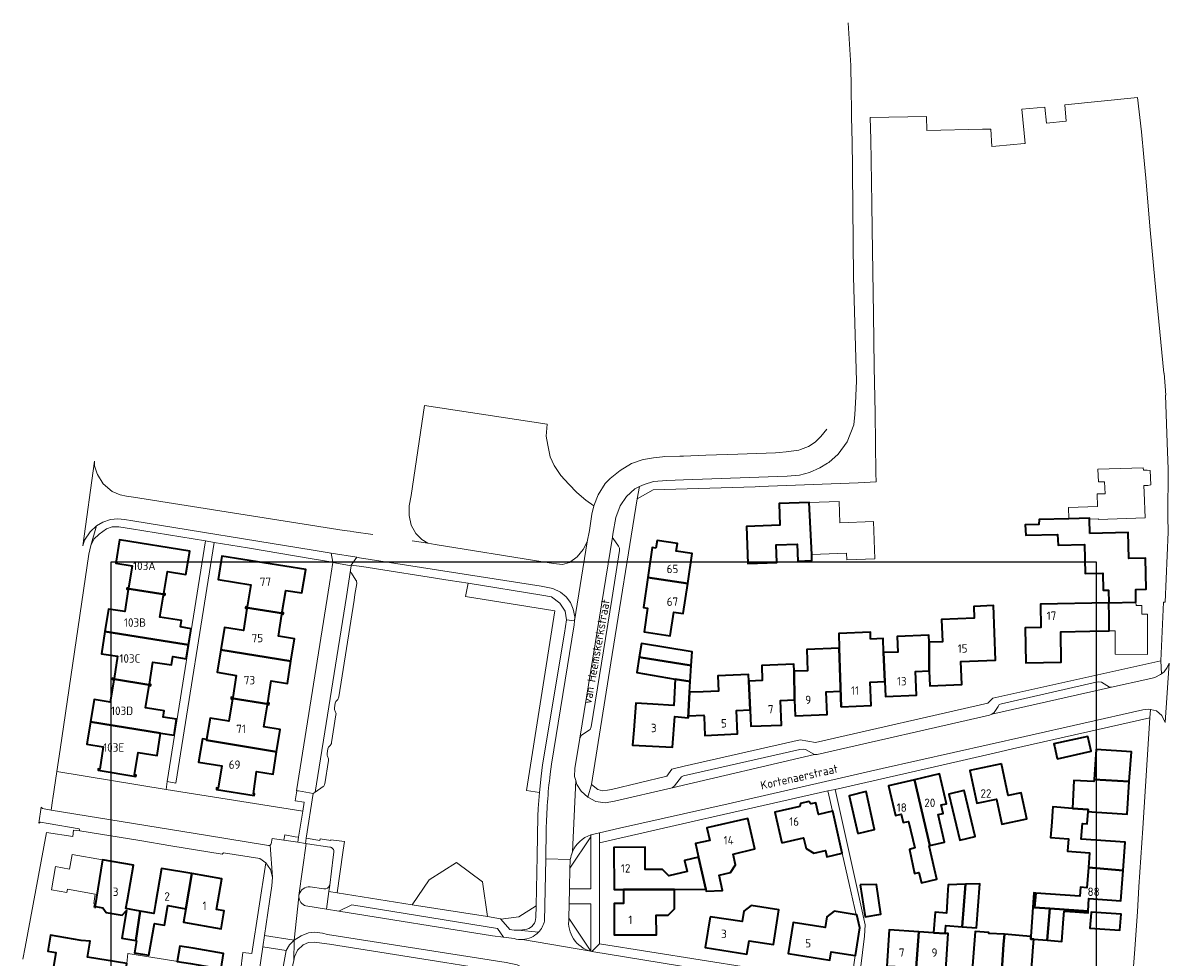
# Model space of a CAD drawing. Header units: metres. Extents: x 248443 to 248952, y 478751 to 479355.
# Tile 6 of 7: x 248489 to 248734, y 479155 to 479355. Entities that reach past the tile are written whole.
import ezdxf
from ezdxf.enums import TextEntityAlignment as Align

# ---------------------------------------------------------------- set-up
doc = ezdxf.new("R2010")
doc.units = ezdxf.units.M
for name, color, linetype, lineweight in [('B-XX-GR-GROENVOORZIENING-GV', 80, 'Continuous', 18), ('B-XX-OG-BEBOUWING-GV', 7, 'Continuous', 35), ('B-XX-OG-BEBOUWING-T18', 10, 'Continuous', 18), ('B-XX-OG-TERREIN_ERF-GV', 7, 'Continuous', 18), ('B-XX-OG-TOPOGRAFIE-T18', 10, 'Continuous', 18), ('B-XX-VH-VERHARDING_OPEN-GV', 252, 'Continuous', 18), ('N-BH-KL-ET_LS_OV_LICHTMAST-S', 7, 'Continuous', 25)]:
    doc.layers.add(name, color=color, linetype=linetype, lineweight=lineweight)
doc.styles.add('NLCS-ISO-M-T18', font='NLCS-ISO.ttf', dxfattribs={"height": 1.8})

msp = doc.modelspace()

# ---------------------------------------------------------------- linework, layer by layer
at = {"layer": 'B-XX-GR-GROENVOORZIENING-GV'}
for points in [[(248611.167, 479251.5), (248609.511, 479252.689), (248607.567, 479254.311), (248605.867, 479256.089), (248604.144, 479257.933), (248602.744, 479260.1), (248601.867, 479261.956), (248601.344, 479264.456), (248601.044, 479266.389), (248601.211, 479268.965), (248574.995, 479272.934), (248574.711, 479271.011), (248572.133, 479253.711), (248571.733, 479251.489), (248571.744, 479249.389), (248572.189, 479247.367), (248573.144, 479245.6), (248574.433, 479244.289), (248575.711, 479243.511), (248577.289, 479243.189), (248600.267, 479239.5), (248602.611, 479239.156), (248604.467, 479238.933), (248605.989, 479239.367), (248607.644, 479240.567), (248608.944, 479242.133), (248609.789, 479243.811), (248610.267, 479246.2), (248610.789, 479249.733)], [(248605.389, 479227.133), (248605.067, 479229), (248603.944, 479230.711), (248602.144, 479232.056), (248600.1, 479232.4), (248584.338, 479234.921), (248583.804, 479232.14), (248602.83, 479229.075), (248596.834, 479190.626), (248599.574, 479190.24), (248599.929, 479193.71), (248600.237, 479196.146), (248604.911, 479224.233)], [(248606.011, 479169.61), (248610.563, 479169.601), (248610.547, 479180.725), (248606.102, 479174.035)], [(248572.367, 479166.224), (248588.475, 479163.682), (248587.428, 479171.114), (248581.826, 479175.236), (248576.012, 479171.537)], [(248605.883, 479163.366), (248610.591, 479156.286), (248610.565, 479166.428), (248605.945, 479166.392)]]:
    msp.add_lwpolyline(points, close=True, dxfattribs=at)
for points in [[(248599.067, 479176.698), (248599.239, 479185.163), (248599.321, 479186.763), (248599.574, 479190.24), (248596.834, 479190.626), (248602.83, 479229.075), (248583.804, 479232.14), (248584.338, 479234.921), (248580.511, 479235.533), (248561.651, 479238.531), (248559.366, 479238.81), (248559.354, 479238.686), (248559.192, 479237.74)], [(248559.377, 479237.076), (248560.351, 479235.605)], [(248560.53, 479234.858), (248560.148, 479232.514), (248559.963, 479231.313), (248556.684, 479210.652)], [(248555.938, 479209.328), (248555.793, 479208.301)], [(248556.076, 479206.811), (248555.131, 479200.886)], [(248554.365, 479199.55), (248554.22, 479198.539)], [(248554.491, 479197.061), (248553.721, 479192.094)], [(248542.229, 479179.261), (248542.442, 479180.393), (248544.943, 479180.022), (248545.134, 479181.192), (248547.373, 479180.773), (248548.118, 479180.643), (248548.999, 479186.237), (248519.786, 479190.861), (248496.429, 479194.729), (248495.567, 479188.9), (248495.5, 479188.478), (248495.2, 479186.467), (248528.218, 479181.102)], [(248553.335, 479191.467), (248551.668, 479190.279), (248551.238, 479190.015), (248549.734, 479180.419), (248552.627, 479179.974), (248552.691, 479180.297), (248555.014, 479179.945), (248555.025, 479180.099), (248557.908, 479179.735), (248557.653, 479177.879), (248556.948, 479172.815), (248556.348, 479168.753), (248572.367, 479166.224), (248576.012, 479171.537), (248581.826, 479175.236), (248587.428, 479171.114), (248588.475, 479163.682), (248591.229, 479163.247), (248591.332, 479163.132), (248595.169, 479163.637), (248598.85, 479165.989), (248599.067, 479176.698)], [(248528.218, 479181.102), (248541.679, 479178.919)], [(248606.134, 479175.603), (248606.102, 479174.035), (248610.547, 479180.725)], [(248610.547, 479180.725), (248610.546, 479181.145)], [(248553.52, 479169.594), (248550.549, 479170.032)], [(248554.574, 479169.043), (248554.766, 479170.404)], [(248548.22, 479168.406), (248548.181, 479168.212)], [(248549.679, 479165.974), (248554.043, 479165.276), (248554.574, 479169.043)], [(248598.799, 479163.484), (248598.85, 479165.989), (248595.169, 479163.637), (248591.332, 479163.132), (248593.269, 479160.959)], [(248610.591, 479156.286), (248605.883, 479163.366)]]:
    msp.add_lwpolyline(points, dxfattribs=at)
for points in [[(248559.192, 479237.74, 0.191505), (248559.377, 479237.076)], [(248560.351, 479235.605, -0.194187), (248560.53, 479234.858)], [(248556.319, 479209.973, 0.1909314), (248555.938, 479209.328)], [(248556.684, 479210.652, -0.2373921), (248556.319, 479209.973)], [(248555.793, 479208.301, 0.179558), (248555.918, 479207.583)], [(248555.918, 479207.583, -0.212546), (248556.076, 479206.811)], [(248554.76, 479200.212, 0.1768627), (248554.365, 479199.55)], [(248555.131, 479200.886, -0.2349525), (248554.76, 479200.212)], [(248554.22, 479198.539, 0.2209445), (248554.362, 479197.788)], [(248554.362, 479197.788, -0.1774676), (248554.491, 479197.061)], [(248553.721, 479192.094, -0.1945013), (248553.335, 479191.467)], [(248542.031, 479178.963, 0.2186325), (248542.229, 479179.261)], [(248610.546, 479181.145, 0.2110368), (248606.638, 479177.527)], [(248541.679, 479178.919, 0.2167933), (248542.031, 479178.963)], [(248606.638, 479177.527, 0.0647432), (248606.171, 479175.893)], [(248606.171, 479175.893, 0.0110453), (248606.134, 479175.603)], [(248550.549, 479170.032, 0.367012), (248548.22, 479168.406)], [(248554.766, 479170.404, -0.3721313), (248553.52, 479169.594)], [(248548.181, 479168.212, 0.0370201), (248548.172, 479167.92)], [(248548.172, 479167.92, 0.3213155), (248549.679, 479165.974)], [(248596.86, 479161.007, 0.3474035), (248598.799, 479163.484)], [(248605.883, 479163.366, 0.3851121), (248610.591, 479156.286)], [(248593.269, 479160.959, 0.0575874), (248595.035, 479160.771)], [(248595.035, 479160.771, 0.0593897), (248596.86, 479161.007)]]:
    msp.add_lwpolyline(points, format="xyb", dxfattribs=at)
at = {"layer": 'B-XX-OG-BEBOUWING-GV'}
for points in [[(248657.769, 479241.09), (248657.182, 479252.176), (248650.788, 479251.95), (248650.952, 479247.319), (248643.807, 479247.066), (248644.086, 479239.176), (248650.29, 479239.396), (248650.156, 479243.157), (248654.661, 479243.316), (248654.789, 479239.669), (248657.815, 479239.776)], [(248717.217, 479245.566), (248717.118, 479248.611), (248717.111, 479248.833), (248712.707, 479248.71), (248706.367, 479248.533), (248706.333, 479247.5), (248703.411, 479247.433), (248703.511, 479245.222), (248710.3, 479245.367), (248710.411, 479243.1), (248716.031, 479243.199), (248716.173, 479236.986), (248719.962, 479237.073), (248720.045, 479233.438), (248721.155, 479233.463), (248721.252, 479230.741), (248727.061, 479230.888), (248727.02, 479233.597), (248729.244, 479233.648), (248729.093, 479240.28), (248725.551, 479240.199), (248725.425, 479245.753)], [(248519.566, 479232.52), (248519.591, 479232.678), (248519.295, 479232.726), (248520.06, 479237.454), (248524.029, 479236.815), (248524.834, 479241.778), (248509.818, 479244.194), (248509.044, 479239.223), (248512.509, 479238.663), (248511.761, 479233.917), (248511.439, 479233.967), (248511.415, 479233.814)], [(248624.47, 479242.446), (248623.693, 479242.562), (248622.739, 479236.164), (248631.26, 479234.889), (248632.214, 479241.291), (248628.784, 479241.803), (248629.111, 479243.411), (248624.7, 479244.067)], [(248536.788, 479229.766), (248544.842, 479228.47), (248544.866, 479228.626), (248544.595, 479228.671), (248544.616, 479228.799), (248545.355, 479233.387), (248548.807, 479232.861), (248549.619, 479237.841), (248531.685, 479240.707), (248530.887, 479235.731), (248537.862, 479234.612), (248537.111, 479229.875), (248536.813, 479229.922)], [(248631.26, 479234.889), (248622.739, 479236.164), (248621.782, 479229.742), (248622.699, 479229.605), (248621.937, 479224.559), (248627.504, 479223.719), (248628.267, 479228.775), (248630.303, 479228.472)], [(248506.72, 479224.65), (248522.302, 479222.154), (248524.554, 479221.751), (248525.124, 479225.229), (248522.853, 479225.589), (248523.07, 479226.94), (248518.48, 479227.682), (248519.244, 479232.411), (248519.541, 479232.363), (248519.566, 479232.52), (248511.415, 479233.814), (248511.392, 479233.66), (248511.698, 479233.613), (248510.964, 479228.872), (248507.479, 479229.425)], [(248721.252, 479230.741), (248706.623, 479230.487), (248706.709, 479225.481), (248703.371, 479225.423), (248703.501, 479217.906), (248711.089, 479218.038), (248710.976, 479224.553), (248717.19, 479224.66), (248721.355, 479224.732), (248721.303, 479227.753)], [(248546.477, 479218.284), (248547.253, 479223.054), (248543.797, 479223.616), (248544.533, 479228.298), (248544.543, 479228.36), (248544.817, 479228.315), (248544.842, 479228.47), (248536.788, 479229.766), (248536.764, 479229.611), (248537.062, 479229.564), (248536.308, 479224.803), (248532.281, 479225.461), (248531.508, 479220.681)], [(248682.847, 479216.221), (248682.98, 479213.026), (248689.863, 479213.312), (248689.658, 479218.22), (248697.061, 479218.528), (248696.577, 479230.162), (248692.374, 479229.986), (248692.479, 479227.465), (248685.501, 479227.174), (248685.698, 479222.428), (248682.832, 479222.309)], [(248522.302, 479222.154), (248506.72, 479224.65), (248505.962, 479219.874), (248509.427, 479219.324), (248508.661, 479214.601), (248508.355, 479214.651), (248508.33, 479214.498), (248516.49, 479213.156), (248516.518, 479213.309), (248516.212, 479213.358), (248516.97, 479218.098), (248520.939, 479217.468), (248521.231, 479219.257), (248524.087, 479218.796), (248524.554, 479221.751)], [(248670.34, 479223.007), (248670.297, 479224.488), (248663.559, 479224.192), (248663.643, 479221.084), (248664.024, 479208.523), (248670.478, 479208.792), (248670.27, 479213.812), (248673.386, 479213.942), (248673.121, 479220.109), (248672.996, 479223.118)], [(248673.121, 479220.109), (248673.386, 479213.942), (248673.522, 479210.752), (248680.178, 479211.028), (248679.967, 479216.101), (248682.847, 479216.221), (248682.832, 479222.309), (248682.768, 479223.84), (248676.012, 479223.559), (248676.151, 479220.235)], [(248620.9, 479219.109), (248632.008, 479217.378), (248632.184, 479220.308), (248621.369, 479222.047)], [(248653.977, 479216.126), (248654.093, 479210.022), (248654.234, 479206.634), (248661.077, 479206.919), (248660.876, 479211.764), (248663.884, 479211.889), (248664.024, 479208.523), (248663.643, 479221.084), (248656.703, 479220.796), (248656.892, 479216.247)], [(248533.688, 479210.404), (248541.754, 479209.122), (248541.779, 479209.278), (248541.514, 479209.326), (248541.521, 479209.366), (248542.272, 479214.05), (248545.701, 479213.513), (248546.477, 479218.284), (248531.508, 479220.681), (248530.735, 479215.902), (248534.78, 479215.255), (248534.024, 479210.51), (248533.712, 479210.56)], [(248620.9, 479219.109), (248620.376, 479215.831), (248628.562, 479214.462), (248631.8, 479213.921), (248632.008, 479217.378)], [(248644.335, 479214.014), (248644.624, 479207.884), (248644.771, 479204.356), (248651.335, 479204.629), (248651.116, 479209.898), (248654.093, 479210.022), (248653.977, 479216.126), (248653.915, 479217.625), (248647.072, 479217.341), (248647.206, 479214.134)], [(248518.617, 479202.894), (248521.495, 479202.435), (248522.039, 479205.908), (248519.168, 479206.349), (248519.378, 479207.665), (248515.408, 479208.309), (248516.155, 479213.05), (248516.462, 479213.002), (248516.49, 479213.156), (248508.33, 479214.498), (248508.305, 479214.345), (248508.627, 479214.292), (248507.86, 479209.544), (248504.399, 479210.078), (248503.631, 479205.324)], [(248631.8, 479213.921), (248628.562, 479214.462), (248628.313, 479208.785), (248623.813, 479209.073), (248620.2, 479209.304), (248619.746, 479203.54), (248619.495, 479200.349), (248628.02, 479199.885), (248628.514, 479206.45), (248631.333, 479206.194), (248631.646, 479211.665)], [(248634.53, 479211.759), (248631.646, 479211.665), (248631.333, 479206.194), (248631.369, 479206.592), (248634.739, 479206.733), (248634.753, 479206.386), (248634.918, 479202.43), (248641.886, 479202.721), (248641.677, 479207.762), (248644.624, 479207.884), (248644.335, 479214.014), (248644.278, 479215.402), (248637.705, 479215.128), (248637.84, 479211.897)], [(248528.442, 479201.544), (248528.417, 479201.386), (248543.396, 479198.939), (248544.153, 479203.71), (248540.706, 479204.259), (248541.447, 479208.96), (248541.457, 479209.017), (248541.73, 479208.967), (248541.754, 479209.122), (248533.688, 479210.404), (248533.664, 479210.248), (248533.974, 479210.199), (248533.218, 479205.458), (248529.188, 479206.108)], [(248518.617, 479202.894), (248503.631, 479205.324), (248502.863, 479200.569), (248506.367, 479200.003), (248505.593, 479195.21), (248505.287, 479195.26), (248505.237, 479194.954), (248513.324, 479193.632), (248513.374, 479193.938), (248513.068, 479193.988), (248513.83, 479198.764), (248517.856, 479198.122)], [(248528.442, 479201.544), (248527.552, 479201.689), (248526.739, 479196.715), (248531.674, 479195.909), (248530.895, 479191.142), (248530.579, 479191.194), (248530.528, 479190.878), (248538.641, 479189.589), (248538.678, 479189.902), (248538.448, 479189.929), (248539.141, 479194.722), (248542.639, 479194.167), (248543.396, 479198.939), (248528.417, 479201.386)], [(248709.622, 479200.1), (248710.222, 479197.511), (248710.256, 479197.389), (248717.489, 479199.033), (248716.789, 479202.211), (248709.511, 479200.6)], [(248725.639, 479192.567), (248726.076, 479198.892), (248718.55, 479199.412), (248718.105, 479192.963)], [(248698.294, 479196.352), (248691.571, 479194.915), (248693.071, 479187.902), (248697.262, 479188.797), (248698.409, 479183.429), (248703.738, 479184.569), (248702.544, 479190.16), (248699.744, 479189.562)], [(248679.706, 479192.951), (248682.976, 479178.875), (248686.146, 479179.615), (248684.775, 479185.49), (248685.884, 479185.749), (248685.462, 479187.558), (248686.574, 479187.818), (248685.082, 479194.207)], [(248684.022, 479173.844), (248684.033, 479173.844), (248682.871, 479178.85), (248682.976, 479178.875), (248679.706, 479192.951), (248674.151, 479191.654), (248675.64, 479185.278), (248676.883, 479185.568), (248677.302, 479183.771), (248678.445, 479184.038), (248679.773, 479178.353), (248678.639, 479178.051), (248679.716, 479172.925), (248680.675, 479173.127), (248681.21, 479170.892), (248684.483, 479171.698)], [(248713.527, 479186.828), (248716.862, 479186.583), (248716.831, 479186.164), (248717.631, 479186.105), (248725.156, 479185.584), (248725.639, 479192.567), (248718.105, 479192.963), (248718.079, 479192.588), (248713.787, 479192.808)], [(248667.589, 479181.467), (248671.211, 479182.333), (248669.389, 479190.4), (248665.756, 479189.533)], [(248690.3, 479190.633), (248687.067, 479189.889), (248689.433, 479180.033), (248692.667, 479180.789), (248690.311, 479190.633)], [(248651.37, 479179.463), (248656.01, 479180.524), (248656.544, 479178.265), (248658.18, 479177.221), (248660.677, 479177.784), (248660.965, 479176.456), (248664.246, 479177.224), (248664.301, 479177.237), (248662.242, 479186.238), (248662.191, 479186.226), (248659.208, 479185.543), (248658.643, 479188.011), (248657.538, 479187.783), (248657.128, 479188.287), (248655.371, 479187.867), (248655.195, 479187.222), (248649.868, 479185.999)], [(248716.898, 479174.179), (248724.329, 479173.532), (248724.774, 479179.584), (248715.373, 479180.275), (248715.616, 479183.572), (248716.635, 479183.497), (248716.831, 479186.164), (248716.862, 479186.583), (248713.527, 479186.828), (248709.305, 479187.139), (248709.242, 479186.288), (248709.064, 479183.864), (248708.824, 479180.599), (248712.649, 479180.317), (248712.453, 479177.656), (248717.129, 479177.312)], [(248633.578, 479176.365), (248635.133, 479169.52), (248635.237, 479169.125), (248638.728, 479169.265), (248637.983, 479172.564), (248640.415, 479173.134), (248641.471, 479174.776), (248640.968, 479177.07), (248645.605, 479178.158), (248644.114, 479184.678), (248635.343, 479182.679), (248635.96, 479179.99), (248632.919, 479179.292)], [(248617.533, 479169.514), (248628.426, 479169.504), (248635.133, 479169.52), (248633.578, 479176.365), (248630.554, 479175.684), (248631.112, 479173.296), (248627.213, 479172.385), (248625.852, 479173.739), (248622.182, 479173.75), (248622.156, 479178.515), (248615.458, 479178.489), (248615.528, 479169.506)], [(248504.561, 479165.633), (248504.636, 479165.62), (248504.679, 479165.866), (248506.275, 479165.588), (248507, 479164.568), (248510.389, 479163.977), (248511.331, 479164.972), (248510.32, 479159.058), (248513.292, 479158.549), (248514.268, 479164.881), (248511.198, 479165.406), (248511.527, 479167.291), (248512.818, 479174.69), (248506.23, 479175.839)], [(248724.329, 479173.532), (248716.898, 479174.179), (248716.581, 479169.874), (248715.2, 479170.011), (248715.067, 479168.067), (248705.651, 479168.732), (248705.399, 479165.62), (248708.658, 479165.393), (248716.871, 479164.821), (248717.014, 479167.582), (248723.854, 479167.078)], [(248514.268, 479164.881), (248513.292, 479158.549), (248513.464, 479158.52), (248513.024, 479155.948), (248516.129, 479155.417), (248517.295, 479162.238), (248519.444, 479161.87), (248520.157, 479166.04), (248523.994, 479165.384), (248525.299, 479172.886), (248518.826, 479173.993), (248517.542, 479166.487), (248517.182, 479164.383)], [(248523.994, 479165.384), (248523.507, 479162.489), (248531.57, 479161.111), (248532.219, 479164.906), (248530.592, 479165.184), (248531.721, 479171.788), (248525.299, 479172.886)], [(248617.533, 479169.514), (248617.545, 479166.506), (248615.54, 479166.498), (248615.565, 479159.795), (248624.584, 479159.827), (248624.548, 479163.984), (248627.07, 479163.975), (248628.432, 479165.359), (248628.426, 479169.504)], [(248668.095, 479170.484), (248669.15, 479163.662), (248672.55, 479164.229), (248671.573, 479170.584)], [(248683.81, 479160.252), (248686.272, 479160.093), (248686.389, 479161.789), (248689.944, 479161.53), (248690.603, 479170.624), (248686.935, 479170.507), (248686.789, 479168.189), (248686.555, 479164.441), (248684.139, 479164.647)], [(248689.944, 479161.53), (248693.011, 479161.3), (248693.7, 479170.722), (248690.603, 479170.624)], [(248704.595, 479159.472), (248704.556, 479158.903), (248705.219, 479158.85), (248708.098, 479158.619), (248708.658, 479165.393), (248705.399, 479165.62), (248705.651, 479168.732), (248705.233, 479168.767)], [(248636.042, 479163.669), (248635.022, 479157.054), (248643.929, 479155.655), (248644.371, 479158.526), (248649.612, 479157.71), (248650.709, 479165.164), (248644.787, 479166.075), (248643.243, 479164.888), (248642.9, 479162.628)], [(248667.07, 479155.369), (248667.148, 479155.357), (248668.05, 479161.259), (248667.409, 479164.079), (248667.244, 479164.104), (248662.545, 479164.822), (248661.001, 479163.631), (248660.642, 479161.374), (248653.77, 479162.447), (248652.748, 479155.788), (248661.638, 479154.392), (248661.919, 479156.178)], [(248708.658, 479165.393), (248708.098, 479158.619), (248711.233, 479158.367), (248711.578, 479163.189), (248711.689, 479164.844), (248714.056, 479164.7), (248716.856, 479164.511), (248716.871, 479164.821)], [(248717.456, 479164.478), (248717.2, 479161.211), (248723.6, 479160.767), (248723.867, 479164.189), (248717.467, 479164.644)], [(248502.964, 479143.574), (248503.433, 479146.544), (248499.678, 479147.181), (248500.203, 479150.496), (248500.114, 479150.51), (248500.289, 479152.133), (248510.967, 479150.433), (248511.411, 479153.644), (248511.4, 479153.646), (248503.011, 479155.022), (248503.589, 479158.411), (248501.622, 479158.611), (248495.1, 479159.689), (248494.522, 479156.322), (248496.211, 479156.044), (248495.462, 479151.246), (248493.041, 479151.629), (248492.036, 479145.279)], [(248680.64, 479160.457), (248674.282, 479160.868), (248673.782, 479153.123), (248675.517, 479153.011), (248675.496, 479152.691), (248676.651, 479151.377), (248678.767, 479151.24), (248680.079, 479152.393), (248680.101, 479152.715)], [(248680.64, 479160.457), (248680.101, 479152.715), (248686.423, 479152.306), (248686.923, 479160.051), (248686.272, 479160.093), (248683.81, 479160.252)], [(248698.774, 479157.716), (248698.946, 479159.914), (248695.629, 479160.099), (248695.642, 479160.267), (248692.725, 479160.495), (248691.94, 479150.467), (248698.253, 479149.972)], [(248705.101, 479157.211), (248705.219, 479158.85), (248704.556, 479158.903), (248704.595, 479159.472), (248702.863, 479159.607), (248698.946, 479159.914), (248698.774, 479157.716), (248698.253, 479149.972), (248704.494, 479149.483)], [(248525.589, 479156.911), (248522.732, 479157.397), (248522.174, 479154.124), (248525.033, 479153.644), (248531.589, 479152.544), (248531.589, 479152.567), (248532.078, 479155.833)]]:
    msp.add_lwpolyline(points, close=True, dxfattribs=at)
at = {"layer": 'B-XX-OG-TERREIN_ERF-GV'}
for points in [[(248731.922, 479290.867), (248731.522, 479295.189), (248730.089, 479310.489), (248730.1, 479310.489), (248729.133, 479321.5), (248728.733, 479325.967), (248728.267, 479331.4), (248727.411, 479338.778), (248711.89, 479337.211), (248712.156, 479333.7), (248707.967, 479333.256), (248707.6, 479336.678), (248702.635, 479336.233), (248703.4, 479328.911), (248703.211, 479328.9), (248697.1, 479328.333), (248696.278, 479328.267), (248696.076, 479331.957), (248694.293, 479331.956), (248682.38, 479331.723), (248682.322, 479334.715), (248670.278, 479334.489), (248670.367, 479329.767), (248670.578, 479316.089), (248670.667, 479310.611), (248670.967, 479292.422), (248671.133, 479281.2), (248671.289, 479271.322), (248671.473, 479258.441), (248671.5, 479256.589), (248667.656, 479256.433), (248646.578, 479255.589), (248645.7, 479255.556), (248623.9, 479254.933), (248620.467, 479252.956), (248614.844, 479217.933), (248610.733, 479191.9), (248612.067, 479190.867), (248613.033, 479190.6), (248614.144, 479190.7), (248614.989, 479190.889), (248626.767, 479193.711), (248627.833, 479195.189), (248630.533, 479195.811), (248655.311, 479201.5), (248658.589, 479200.9), (248695.4, 479209.3), (248696.5, 479210.411), (248732.389, 479218.389), (248732.911, 479230.911), (248733.3, 479230.911), (248733.967, 479245.878), (248733.867, 479249.167), (248733.967, 479259.311), (248733.711, 479264.956), (248733.722, 479264.956), (248733.4, 479275.133), (248733.411, 479275.133), (248733.267, 479277.041), (248733.056, 479279.833), (248733.033, 479279.832)], [(248728.801, 479254.31), (248728.988, 479248.911), (248719.058, 479248.568), (248719.054, 479248.677), (248717.118, 479248.611), (248717.217, 479245.566), (248725.425, 479245.753), (248725.551, 479240.199), (248729.093, 479240.28), (248729.244, 479233.648), (248727.02, 479233.597), (248727.061, 479230.888), (248727.072, 479230.16), (248728.305, 479230.158), (248728.302, 479228.315), (248728.602, 479228.314), (248729.527, 479228.312), (248729.509, 479219.734), (248722.581, 479219.748), (248722.592, 479224.753), (248721.355, 479224.732), (248717.19, 479224.66), (248710.976, 479224.553), (248711.089, 479218.038), (248703.501, 479217.906), (248703.371, 479225.423), (248706.709, 479225.481), (248706.623, 479230.487), (248721.252, 479230.741), (248721.155, 479233.463), (248720.045, 479233.438), (248719.962, 479237.073), (248716.173, 479236.986), (248716.031, 479243.199), (248710.411, 479243.1), (248710.3, 479245.367), (248703.511, 479245.222), (248703.411, 479247.433), (248706.333, 479247.5), (248706.367, 479248.533), (248712.707, 479248.71), (248712.624, 479251.119), (248718.866, 479251.334), (248718.79, 479254.018), (248720.446, 479254.045), (248720.357, 479256.64), (248719.024, 479256.595), (248718.931, 479259.29), (248728.617, 479259.626), (248728.636, 479259.076), (248729.466, 479259.105), (248730.127, 479259.063), (248730.236, 479255.935), (248729.578, 479255.847), (248728.749, 479255.818)], [(248671.252, 479240.173), (248665.278, 479239.961), (248665.228, 479241.354), (248657.769, 479241.09), (248657.815, 479239.776), (248654.789, 479239.669), (248654.661, 479243.316), (248650.156, 479243.157), (248650.29, 479239.396), (248644.086, 479239.176), (248643.807, 479247.066), (248650.952, 479247.319), (248650.788, 479251.95), (248657.182, 479252.176), (248663.619, 479252.403), (248663.78, 479247.855), (248670.972, 479248.109)], [(248503.7, 479243.011), (248503.289, 479241.133), (248497.119, 479199.395), (248496.429, 479194.729), (248519.786, 479190.861), (248520.043, 479192.596), (248528.197, 479243.983), (248512.367, 479246.6), (248509.7, 479247.011), (248508.267, 479246.989), (248507.067, 479246.589), (248505.467, 479245.411), (248504.356, 479244.356)], [(248523.07, 479226.94), (248522.853, 479225.589), (248525.124, 479225.229), (248524.554, 479221.751), (248524.087, 479218.796), (248521.231, 479219.257), (248520.939, 479217.468), (248516.97, 479218.098), (248516.212, 479213.358), (248516.518, 479213.309), (248516.49, 479213.156), (248516.462, 479213.002), (248516.155, 479213.05), (248515.408, 479208.309), (248519.378, 479207.665), (248519.168, 479206.349), (248522.039, 479205.908), (248521.495, 479202.435), (248518.617, 479202.894), (248517.856, 479198.122), (248513.83, 479198.764), (248513.068, 479193.988), (248513.374, 479193.938), (248513.324, 479193.632), (248505.237, 479194.954), (248505.287, 479195.26), (248505.593, 479195.21), (248506.367, 479200.003), (248502.863, 479200.569), (248503.631, 479205.324), (248504.399, 479210.078), (248507.86, 479209.544), (248508.627, 479214.292), (248508.305, 479214.345), (248508.33, 479214.498), (248508.355, 479214.651), (248508.661, 479214.601), (248509.427, 479219.324), (248505.962, 479219.874), (248506.72, 479224.65), (248507.479, 479229.425), (248510.964, 479228.872), (248511.698, 479233.613), (248511.392, 479233.66), (248511.415, 479233.814), (248511.439, 479233.967), (248511.761, 479233.917), (248512.509, 479238.663), (248509.044, 479239.223), (248509.818, 479244.194), (248524.834, 479241.778), (248524.029, 479236.815), (248520.06, 479237.454), (248519.295, 479232.726), (248519.591, 479232.678), (248519.566, 479232.52), (248519.541, 479232.363), (248519.244, 479232.411), (248518.48, 479227.682)], [(248520.043, 479192.596), (248519.786, 479190.861), (248548.999, 479186.237), (248549.298, 479188.134), (248547.37, 479188.466), (248547.716, 479190.577), (248547.625, 479190.601), (248554.696, 479234.834), (248555.432, 479239.351), (248555.438, 479239.45), (248550.969, 479240.147), (248537.167, 479242.5), (248530.072, 479243.673), (248521.878, 479192.239)], [(248631.26, 479234.889), (248630.303, 479228.472), (248628.267, 479228.775), (248627.504, 479223.719), (248621.937, 479224.559), (248622.699, 479229.605), (248621.782, 479229.742), (248622.739, 479236.164), (248623.693, 479242.562), (248624.47, 479242.446), (248624.7, 479244.067), (248629.111, 479243.411), (248628.784, 479241.803), (248632.214, 479241.291)], [(248543.396, 479198.939), (248542.639, 479194.167), (248539.141, 479194.722), (248538.448, 479189.929), (248538.678, 479189.902), (248538.641, 479189.589), (248530.528, 479190.878), (248530.579, 479191.194), (248530.895, 479191.142), (248531.674, 479195.909), (248526.739, 479196.715), (248527.552, 479201.689), (248528.442, 479201.544), (248529.188, 479206.108), (248533.218, 479205.458), (248533.974, 479210.199), (248533.664, 479210.248), (248533.688, 479210.404), (248533.712, 479210.56), (248534.024, 479210.51), (248534.78, 479215.255), (248530.735, 479215.902), (248531.508, 479220.681), (248532.281, 479225.461), (248536.308, 479224.803), (248537.062, 479229.564), (248536.764, 479229.611), (248536.788, 479229.766), (248536.813, 479229.922), (248537.111, 479229.875), (248537.862, 479234.612), (248530.887, 479235.731), (248531.685, 479240.707), (248549.619, 479237.841), (248548.807, 479232.861), (248545.355, 479233.387), (248544.616, 479228.799), (248544.595, 479228.671), (248544.866, 479228.626), (248544.842, 479228.47), (248544.817, 479228.315), (248544.543, 479228.36), (248544.533, 479228.298), (248543.797, 479223.616), (248547.253, 479223.054), (248546.477, 479218.284), (248545.701, 479213.513), (248542.272, 479214.05), (248541.521, 479209.366), (248541.514, 479209.326), (248541.779, 479209.278), (248541.754, 479209.122), (248541.73, 479208.967), (248541.457, 479209.017), (248541.447, 479208.96), (248540.706, 479204.259), (248544.153, 479203.71)], [(248663.643, 479221.084), (248663.559, 479224.192), (248670.297, 479224.488), (248670.34, 479223.007), (248672.996, 479223.118), (248673.121, 479220.109), (248676.151, 479220.235), (248676.012, 479223.559), (248682.768, 479223.84), (248682.832, 479222.309), (248685.698, 479222.428), (248685.501, 479227.174), (248692.479, 479227.465), (248692.374, 479229.986), (248696.577, 479230.162), (248697.061, 479218.528), (248689.658, 479218.22), (248689.863, 479213.312), (248682.98, 479213.026), (248682.847, 479216.221), (248679.967, 479216.101), (248680.178, 479211.028), (248673.522, 479210.752), (248673.386, 479213.942), (248670.27, 479213.812), (248670.478, 479208.792), (248664.024, 479208.523), (248663.884, 479211.889), (248660.876, 479211.764), (248661.077, 479206.919), (248654.234, 479206.634), (248654.093, 479210.022), (248651.116, 479209.898), (248651.335, 479204.629), (248644.771, 479204.356), (248644.624, 479207.884), (248641.677, 479207.762), (248641.886, 479202.721), (248634.918, 479202.43), (248634.753, 479206.386), (248634.739, 479206.733), (248631.369, 479206.592), (248631.333, 479206.194), (248628.514, 479206.45), (248628.02, 479199.885), (248619.495, 479200.349), (248619.746, 479203.54), (248620.2, 479209.304), (248623.813, 479209.073), (248628.313, 479208.785), (248628.562, 479214.462), (248620.376, 479215.831), (248620.9, 479219.109), (248621.369, 479222.047), (248632.184, 479220.308), (248632.008, 479217.378), (248631.8, 479213.921), (248631.646, 479211.665), (248634.53, 479211.759), (248637.84, 479211.897), (248637.705, 479215.128), (248644.278, 479215.402), (248644.335, 479214.014), (248647.206, 479214.134), (248647.072, 479217.341), (248653.915, 479217.625), (248653.977, 479216.126), (248656.892, 479216.247), (248656.703, 479220.796)], [(248728.5, 479182.589), (248729.989, 479206.156), (248700.7, 479199.522), (248697.956, 479198.9), (248689.011, 479196.867), (248662.767, 479190.867), (248667.489, 479169.711), (248669.211, 479161.944), (248669.011, 479159.533), (248667.733, 479149.067), (248669.678, 479148.744), (248687.033, 479145.989), (248709.622, 479142.389), (248724.933, 479139.944), (248725.567, 479140.011), (248726.711, 479155.8), (248727.367, 479164.733), (248727.705, 479170.065)], [(248710.222, 479197.511), (248709.622, 479200.1), (248709.511, 479200.6), (248716.789, 479202.211), (248717.489, 479199.033), (248710.256, 479197.389)], [(248698.294, 479196.352), (248699.744, 479189.562), (248702.544, 479190.16), (248703.738, 479184.569), (248698.409, 479183.429), (248697.262, 479188.797), (248693.071, 479187.902), (248691.571, 479194.915)], [(248682.976, 479178.875), (248682.871, 479178.85), (248684.033, 479173.844), (248684.022, 479173.844), (248684.483, 479171.698), (248681.21, 479170.892), (248680.675, 479173.127), (248679.716, 479172.925), (248678.639, 479178.051), (248679.773, 479178.353), (248678.445, 479184.038), (248677.302, 479183.771), (248676.883, 479185.568), (248675.64, 479185.278), (248674.151, 479191.654), (248679.706, 479192.951), (248685.082, 479194.207), (248686.574, 479187.818), (248685.462, 479187.558), (248685.884, 479185.749), (248684.775, 479185.49), (248686.146, 479179.615)], [(248666.2, 479149.344), (248667.07, 479155.369), (248661.919, 479156.178), (248661.638, 479154.392), (248652.748, 479155.788), (248653.77, 479162.447), (248660.642, 479161.374), (248661.001, 479163.631), (248662.545, 479164.822), (248667.244, 479164.104), (248665.811, 479170.367), (248664.246, 479177.224), (248660.965, 479176.456), (248660.677, 479177.784), (248658.18, 479177.221), (248656.544, 479178.265), (248656.01, 479180.524), (248651.37, 479179.463), (248649.868, 479185.999), (248655.195, 479187.222), (248655.371, 479187.867), (248657.128, 479188.287), (248657.538, 479187.783), (248658.643, 479188.011), (248659.208, 479185.543), (248662.191, 479186.226), (248661.2, 479190.567), (248635.778, 479184.778), (248634.522, 479184.489), (248612.411, 479179.444), (248612.422, 479173.289), (248612.444, 479157.889)], [(248667.589, 479181.467), (248665.756, 479189.533), (248669.389, 479190.4), (248671.211, 479182.333)], [(248690.3, 479190.633), (248690.311, 479190.633), (248692.667, 479180.789), (248689.433, 479180.033), (248687.067, 479189.889)], [(248628.426, 479169.504), (248628.432, 479165.359), (248627.07, 479163.975), (248624.548, 479163.984), (248624.584, 479159.827), (248615.565, 479159.795), (248615.54, 479166.498), (248617.545, 479166.506), (248617.533, 479169.514), (248615.528, 479169.506), (248615.458, 479178.489), (248622.156, 479178.515), (248622.182, 479173.75), (248625.852, 479173.739), (248627.213, 479172.385), (248631.112, 479173.296), (248630.554, 479175.684), (248633.578, 479176.365), (248632.919, 479179.292), (248635.96, 479179.99), (248635.343, 479182.679), (248644.114, 479184.678), (248645.605, 479178.158), (248640.968, 479177.07), (248641.471, 479174.776), (248640.415, 479173.134), (248637.983, 479172.564), (248638.728, 479169.265), (248635.237, 479169.125), (248635.133, 479169.52)], [(248504.659, 479168.489), (248498.699, 479169.528), (248498.581, 479168.849), (248495.32, 479169.418), (248496.183, 479174.364), (248499.178, 479173.84), (248499.725, 479176.974), (248506.23, 479175.839), (248512.818, 479174.69), (248511.527, 479167.291), (248511.198, 479165.406), (248514.268, 479164.881), (248517.182, 479164.383), (248517.542, 479166.487), (248518.826, 479173.993), (248525.299, 479172.886), (248531.721, 479171.788), (248530.592, 479165.184), (248532.219, 479164.906), (248531.57, 479161.111), (248523.507, 479162.489), (248523.994, 479165.384), (248520.157, 479166.04), (248519.444, 479161.87), (248517.295, 479162.238), (248516.129, 479155.417), (248513.024, 479155.948), (248513.464, 479158.52), (248513.292, 479158.549), (248510.32, 479159.058), (248511.331, 479164.972), (248510.389, 479163.977), (248507, 479164.568), (248506.275, 479165.588), (248504.679, 479165.866), (248504.636, 479165.62), (248504.561, 479165.633), (248504.321, 479165.675), (248504.456, 479166.453), (248504.309, 479166.479)], [(248668.095, 479170.484), (248671.573, 479170.584), (248672.55, 479164.229), (248669.15, 479163.662)], [(248675.517, 479153.011), (248673.782, 479153.123), (248674.282, 479160.868), (248680.64, 479160.457), (248683.81, 479160.252), (248684.139, 479164.647), (248686.555, 479164.441), (248686.789, 479168.189), (248686.935, 479170.507), (248690.603, 479170.624), (248693.7, 479170.722), (248693.011, 479161.3), (248689.944, 479161.53), (248686.389, 479161.789), (248686.272, 479160.093), (248686.923, 479160.051), (248686.423, 479152.306), (248680.101, 479152.715), (248680.079, 479152.393), (248678.767, 479151.24), (248676.651, 479151.377), (248675.496, 479152.691)], [(248636.042, 479163.669), (248642.9, 479162.628), (248643.243, 479164.888), (248644.787, 479166.075), (248650.709, 479165.164), (248649.612, 479157.71), (248644.371, 479158.526), (248643.929, 479155.655), (248635.022, 479157.054)], [(248717.456, 479164.478), (248717.467, 479164.644), (248723.867, 479164.189), (248723.6, 479160.767), (248717.2, 479161.211)]]:
    msp.add_lwpolyline(points, close=True, dxfattribs=at)
for points in [[(248691.94, 479150.467), (248692.725, 479160.495), (248695.642, 479160.267), (248695.629, 479160.099), (248698.946, 479159.914), (248702.863, 479159.607), (248704.595, 479159.472), (248705.233, 479168.767), (248705.651, 479168.732), (248715.067, 479168.067), (248715.2, 479170.011), (248716.581, 479169.874), (248716.898, 479174.179), (248717.129, 479177.312), (248712.453, 479177.656), (248712.649, 479180.317), (248708.824, 479180.599), (248709.064, 479183.864), (248709.242, 479186.288), (248709.305, 479187.139), (248713.527, 479186.828), (248713.787, 479192.808), (248718.079, 479192.588), (248718.105, 479192.963), (248718.55, 479199.412), (248726.076, 479198.892), (248725.639, 479192.567), (248725.156, 479185.584), (248717.631, 479186.105), (248716.831, 479186.164), (248716.635, 479183.497), (248715.616, 479183.572), (248715.373, 479180.275), (248724.774, 479179.584), (248724.329, 479173.532), (248723.854, 479167.078), (248717.014, 479167.582), (248716.871, 479164.821), (248716.856, 479164.511), (248714.056, 479164.7), (248711.689, 479164.844), (248711.578, 479163.189), (248711.233, 479158.367), (248708.098, 479158.619), (248705.219, 479158.85), (248705.101, 479157.211), (248704.494, 479149.483)], [(248535.667, 479151.889), (248536.2, 479156.044), (248538.133, 479155.833), (248541.111, 479175.167), (248539.833, 479176.1), (248532.056, 479177.344), (248531.756, 479177.033), (248520.789, 479178.833), (248514.178, 479179.922), (248501.378, 479182.022), (248501.389, 479182), (248500.011, 479182.167), (248499.833, 479180.811), (248494.233, 479181.689), (248489.667, 479157.144), (248489.189, 479154.6)], [(248495.462, 479151.246), (248496.211, 479156.044), (248494.522, 479156.322), (248495.1, 479159.689), (248501.622, 479158.611), (248503.589, 479158.411), (248503.011, 479155.022)], [(248522.174, 479154.124), (248522.732, 479157.397), (248525.589, 479156.911), (248532.078, 479155.833), (248531.589, 479152.567)], [(248579.367, 479153.867), (248554.689, 479157.789), (248553.1, 479158.011), (248551.467, 479158.2), (248550.244, 479158.144), (248549.067, 479157.633), (248547.9, 479156.489), (248547.244, 479155.1), (248547.072, 479154.272)], [(248511.4, 479153.646), (248511.6, 479155.789), (248525.033, 479153.644)]]:
    msp.add_lwpolyline(points, dxfattribs=at)
at = {"layer": 'B-XX-VH-VERHARDING_OPEN-GV'}
for points in [[(248606.638, 479177.527), (248607.334, 479192.754), (248607.1, 479193.6), (248607.144, 479195.333), (248608.233, 479201.811), (248615.167, 479244.789), (248615.244, 479245.456), (248615.911, 479249.011), (248616.833, 479251.456), (248618.167, 479253.456), (248619.967, 479255.133), (248620.978, 479255.6), (248621.989, 479256.067), (248623.933, 479256.689), (248626.811, 479256.911), (248630.333, 479257.011), (248652.511, 479257.811), (248655.167, 479258.033), (248657.256, 479258.589), (248659.511, 479259.611), (248661.156, 479260.567), (248661.411, 479260.711), (248663.389, 479262.556), (248665.333, 479265.133), (248666.756, 479268.767), (248667, 479271), (248667.189, 479274.789), (248667.2, 479275.089), (248667.311, 479278.111), (248666.693, 479300.427), (248666.433, 479330.267), (248666.367, 479330.789), (248666.1, 479345.611), (248665.566, 479354.692)], [(248660.967, 479267.9), (248659.711, 479266.289), (248658.467, 479265.067), (248657.056, 479264.133), (248655.364, 479263.503), (248655, 479263.367), (248652.333, 479262.989), (248650.833, 479262.889), (248650, 479262.833), (248648.056, 479262.767), (248641.967, 479262.547), (248635.1, 479262.299), (248630.374, 479262.128), (248629.589, 479262.1), (248626.367, 479262.011), (248625.867, 479261.956), (248623.967, 479261.733), (248621.823, 479261.381), (248621.533, 479261.333), (248619.244, 479260.5), (248616.844, 479259.056), (248614.7, 479257.356), (248613.589, 479256.233), (248612.093, 479253.829), (248611.167, 479251.5), (248610.789, 479249.733), (248610.267, 479246.2), (248609.789, 479243.811), (248607.077, 479226.894), (248607.011, 479226.033), (248602.143, 479196.26), (248601.863, 479194.103)], [(248563.955, 479245.329), (248559.902, 479245.956), (248559.124, 479246.043), (248557.833, 479246.189), (248512.8, 479253.333), (248511.289, 479253.567), (248509.967, 479253.833), (248508.289, 479254.567), (248506.367, 479256.211), (248505.14, 479258.173), (248505.067, 479258.289), (248504.5, 479260.056), (248504.5, 479261.006), (248501.967, 479242.961), (248502.367, 479244.133), (248503.567, 479245.9), (248504.933, 479247.189), (248506.233, 479248), (248507.911, 479248.567), (248509.5, 479248.689), (248510.911, 479248.567), (248512.7, 479248.267), (248551.215, 479241.995), (248555.043, 479241.373), (248560.529, 479240.509), (248561.117, 479240.395), (248599.911, 479234.333), (248602.467, 479233.8), (248604.044, 479233.056), (248605.267, 479232), (248606.211, 479230.789), (248606.8, 479229.389), (248607.144, 479227.756), (248607.077, 479226.894)], [(248607.077, 479226.894), (248609.789, 479243.811), (248608.944, 479242.133), (248607.644, 479240.567), (248605.989, 479239.367), (248604.467, 479238.933), (248602.611, 479239.156), (248600.267, 479239.5), (248577.289, 479243.189), (248575.711, 479243.511), (248572.393, 479244.024)], [(248559.192, 479237.74), (248558.309, 479232.105), (248551.668, 479190.279), (248553.335, 479191.467)], [(248560.351, 479235.605), (248559.377, 479237.076)], [(248556.684, 479210.652), (248559.963, 479231.313), (248560.148, 479232.514), (248560.53, 479234.858)], [(248601.863, 479194.103), (248602.143, 479196.26), (248607.011, 479226.033), (248607.077, 479226.894), (248605.389, 479227.133), (248604.911, 479224.233), (248600.237, 479196.146)], [(248610.899, 479181.255), (248612.397, 479181.601), (248616.702, 479182.595), (248639.889, 479187.789), (248672.811, 479195.311), (248703.289, 479202.211), (248728.511, 479207.889), (248729.811, 479208.056), (248730.166, 479207.968), (248731.433, 479207.656), (248732.556, 479206.689), (248733.266, 479205.186), (248734.133, 479217.867), (248733.733, 479216.911), (248733.1, 479216.011), (248732.483, 479215.564), (248732.333, 479215.456), (248731.1, 479214.8), (248729.567, 479214.433), (248721.833, 479212.711), (248696.289, 479206.933), (248695.733, 479206.711), (248658.933, 479198.333), (248658.389, 479198.367), (248627.911, 479191.244), (248615.589, 479188.333), (248613.589, 479188.011), (248611.644, 479188.289), (248609.9, 479189.189)], [(248555.793, 479208.301), (248555.938, 479209.328)], [(248555.131, 479200.886), (248556.076, 479206.811)], [(248554.22, 479198.539), (248554.365, 479199.55)], [(248553.721, 479192.094), (248554.491, 479197.061)], [(248600.237, 479196.146), (248599.929, 479193.71), (248599.574, 479190.24), (248599.321, 479186.763), (248599.239, 479185.163), (248599.067, 479176.698), (248598.85, 479165.989), (248598.799, 479163.484)], [(248609.9, 479189.189), (248608.489, 479190.5), (248607.567, 479191.911), (248607.334, 479192.754), (248606.638, 479177.527)], [(248541.679, 479178.919), (248528.218, 479181.102), (248495.2, 479186.467), (248493.367, 479186.767), (248493.089, 479187.089), (248492.556, 479183.633), (248492.967, 479183.9), (248494.57, 479183.621)], [(248494.57, 479183.621), (248501.211, 479182.467), (248501.378, 479182.022), (248514.178, 479179.922), (248520.789, 479178.833), (248531.756, 479177.033), (248532.056, 479177.344), (248539.833, 479176.1), (248541.111, 479175.167), (248542.1, 479173.744), (248542.5, 479172.089), (248542.031, 479178.963)], [(248600.661, 479162.734), (248600.906, 479176.061), (248601.02, 479182.243)], [(248601.02, 479182.243), (248600.906, 479176.061), (248606.171, 479175.893)], [(248610.737, 479156.258), (248612.444, 479157.889), (248612.422, 479173.289), (248612.411, 479179.444), (248612.397, 479181.601), (248610.899, 479181.255)], [(248548.181, 479168.212), (248549.755, 479179.307), (248549.593, 479179.334), (248547.965, 479179.575), (248544.943, 479180.022), (248542.442, 479180.393), (248542.229, 479179.261)], [(248554.768, 479178.553), (248550.009, 479179.264), (248549.755, 479179.307), (248548.181, 479168.212), (248548.22, 479168.406)], [(248554.766, 479170.404), (248554.574, 479169.043), (248556.348, 479168.753), (248556.948, 479172.815), (248557.653, 479177.879), (248557.908, 479179.735), (248555.025, 479180.099), (248555.014, 479179.945), (248552.691, 479180.297), (248552.627, 479179.974), (248549.734, 479180.419), (248549.593, 479179.334), (248549.755, 479179.307), (248550.009, 479179.264), (248554.768, 479178.553)], [(248610.546, 479181.145), (248610.547, 479180.725), (248610.563, 479169.601), (248606.011, 479169.61)], [(248542.031, 479178.963), (248542.5, 479172.089), (248542.367, 479170.244), (248541.867, 479166.9), (248540.833, 479159.644), (248547.122, 479158.674)], [(248555.654, 479177.459), (248555.501, 479176.386), (248554.766, 479170.404)], [(248554.766, 479170.404), (248555.501, 479176.386), (248555.654, 479177.459)], [(248538.933, 479147.067), (248540.467, 479157.2), (248540.833, 479159.644), (248541.867, 479166.9), (248542.367, 479170.244), (248542.5, 479172.089), (248542.1, 479173.744), (248541.111, 479175.167), (248538.133, 479155.833), (248536.2, 479156.044), (248535.667, 479151.889)], [(248606.171, 479175.893), (248600.906, 479176.061), (248600.661, 479162.734)], [(248605.945, 479166.392), (248606.011, 479169.61), (248606.102, 479174.035), (248606.134, 479175.603)], [(248550.549, 479170.032), (248553.52, 479169.594)], [(248606.011, 479169.61), (248605.945, 479166.392), (248610.565, 479166.428), (248610.591, 479156.286)], [(248547.122, 479158.674), (248548.172, 479167.92)], [(248548.172, 479167.92), (248547.122, 479158.674), (248548.633, 479159.567), (248550.189, 479160.233), (248551.5, 479160.344), (248553.189, 479160.144), (248554.3, 479159.9), (248592.489, 479153.867)], [(248593.269, 479160.959), (248591.332, 479163.132), (248591.229, 479163.247), (248588.475, 479163.682), (248572.367, 479166.224), (248556.348, 479168.753), (248554.574, 479169.043), (248554.043, 479165.276), (248556.722, 479164.847)], [(248594.201, 479158.978), (248591.859, 479159.295), (248589.567, 479159.605), (248556.722, 479164.847), (248554.043, 479165.276), (248549.679, 479165.974)], [(248556.722, 479164.847), (248559.513, 479166.194), (248590.591, 479161.15), (248591.859, 479159.295), (248594.201, 479158.978)], [(248605.883, 479163.366), (248605.945, 479166.392)], [(248595.035, 479160.771), (248599.349, 479160.353)], [(248599.349, 479160.353), (248595.035, 479160.771)], [(248610.591, 479156.286), (248595.958, 479158.787)], [(248595.958, 479158.787), (248610.591, 479156.286)], [(248669.678, 479148.744), (248667.733, 479149.067), (248666.2, 479149.344), (248612.444, 479157.889), (248610.737, 479156.258)], [(248525.033, 479153.644), (248511.6, 479155.789), (248511.4, 479153.646)], [(248610.591, 479156.286), (248610.662, 479156.272), (248610.737, 479156.258)], [(248610.737, 479156.258), (248610.662, 479156.272), (248610.591, 479156.286)], [(248644.767, 479150.644), (248617.744, 479155.106), (248611.168, 479156.175)], [(248611.168, 479156.175), (248617.744, 479155.106), (248644.767, 479150.644), (248685.411, 479144.289), (248720.633, 479138.711), (248723.656, 479138.233), (248725, 479138.244), (248725.634, 479138.622), (248725.567, 479140.011), (248724.933, 479139.944), (248709.622, 479142.389), (248687.033, 479145.989), (248669.678, 479148.744)]]:
    msp.add_lwpolyline(points, dxfattribs=at)
for points in [[(248620.467, 479252.956), (248620.978, 479255.6), (248619.967, 479255.133), (248618.167, 479253.456), (248616.833, 479251.456), (248615.911, 479249.011), (248615.244, 479245.456), (248615.167, 479244.789), (248615.344, 479244.467), (248616.467, 479242.867), (248616.711, 479242.411), (248616.711, 479241.911), (248615.067, 479231.467), (248610.644, 479204.233), (248610.411, 479203.689), (248608.567, 479202.456), (248608.233, 479201.811), (248607.144, 479195.333), (248607.1, 479193.6), (248607.334, 479192.754), (248607.567, 479191.911), (248608.489, 479190.5), (248609.9, 479189.189), (248610.733, 479191.9), (248614.844, 479217.933)], [(248504.933, 479247.189), (248503.7, 479243.011), (248504.356, 479244.356), (248505.467, 479245.411), (248507.067, 479246.589), (248508.267, 479246.989), (248509.7, 479247.011), (248512.367, 479246.6), (248528.197, 479243.983), (248530.072, 479243.673), (248537.167, 479242.5), (248550.969, 479240.147), (248555.438, 479239.45), (248555.043, 479241.373), (248551.215, 479241.995), (248512.7, 479248.267), (248510.911, 479248.567), (248509.5, 479248.689), (248507.911, 479248.567), (248506.233, 479248)], [(248528.197, 479243.983), (248520.043, 479192.596), (248521.878, 479192.239), (248530.072, 479243.673)], [(248608.233, 479201.811), (248608.567, 479202.456), (248610.411, 479203.689), (248610.644, 479204.233), (248615.067, 479231.467), (248616.711, 479241.911), (248616.711, 479242.411), (248616.467, 479242.867), (248615.344, 479244.467), (248615.167, 479244.789)], [(248555.835, 479239.283), (248559.354, 479238.686), (248559.366, 479238.81), (248560.529, 479240.509), (248555.043, 479241.373), (248555.438, 479239.45), (248555.432, 479239.351)], [(248584.338, 479234.921), (248600.1, 479232.4), (248602.144, 479232.056), (248603.944, 479230.711), (248605.067, 479229), (248605.389, 479227.133), (248607.077, 479226.894), (248607.144, 479227.756), (248606.8, 479229.389), (248606.211, 479230.789), (248605.267, 479232), (248604.044, 479233.056), (248602.467, 479233.8), (248599.911, 479234.333), (248561.117, 479240.395), (248560.529, 479240.509), (248559.366, 479238.81), (248561.651, 479238.531), (248580.511, 479235.533)], [(248559.354, 479238.686), (248555.835, 479239.283), (248555.432, 479239.351), (248554.696, 479234.834), (248547.625, 479190.601), (248547.716, 479190.577), (248548.059, 479190.548), (248551.238, 479190.015), (248551.668, 479190.279), (248558.309, 479232.105), (248559.192, 479237.74)], [(248732.483, 479215.564), (248732.389, 479218.389), (248696.5, 479210.411), (248695.4, 479209.3), (248658.589, 479200.9), (248655.311, 479201.5), (248630.533, 479195.811), (248627.833, 479195.189), (248626.767, 479193.711), (248614.989, 479190.889), (248614.144, 479190.7), (248613.033, 479190.6), (248612.067, 479190.867), (248610.733, 479191.9), (248609.9, 479189.189), (248611.644, 479188.289), (248613.589, 479188.011), (248615.589, 479188.333), (248627.911, 479191.244), (248628.433, 479191.644), (248629.9, 479193.589), (248630.333, 479193.756), (248655.2, 479199.411), (248656.011, 479199.511), (248656.456, 479199.4), (248658.389, 479198.367), (248658.933, 479198.333), (248695.733, 479206.711), (248696.289, 479206.933), (248696.756, 479207.311), (248697.611, 479208.611), (248697.856, 479209), (248698.311, 479209.2), (248718.556, 479213.789), (248719.156, 479213.9), (248719.656, 479213.8), (248721.433, 479212.733), (248721.833, 479212.711), (248729.567, 479214.433), (248731.1, 479214.8), (248732.333, 479215.456)], [(248696.289, 479206.933), (248721.833, 479212.711), (248721.433, 479212.733), (248719.656, 479213.8), (248719.156, 479213.9), (248718.556, 479213.789), (248698.311, 479209.2), (248697.856, 479209), (248697.611, 479208.611), (248696.756, 479207.311)], [(248700.7, 479199.522), (248729.989, 479206.156), (248730.166, 479207.968), (248729.811, 479208.056), (248728.511, 479207.889), (248703.289, 479202.211), (248672.811, 479195.311), (248639.889, 479187.789), (248616.702, 479182.595), (248612.397, 479181.601), (248612.411, 479179.444), (248634.522, 479184.489), (248635.778, 479184.778), (248661.2, 479190.567), (248662.767, 479190.867), (248689.011, 479196.867), (248697.956, 479198.9)], [(248658.389, 479198.367), (248656.456, 479199.4), (248656.011, 479199.511), (248655.2, 479199.411), (248630.333, 479193.756), (248629.9, 479193.589), (248628.433, 479191.644), (248627.911, 479191.244)], [(248549.593, 479179.334), (248549.734, 479180.419), (248551.238, 479190.015), (248548.059, 479190.548), (248547.716, 479190.577), (248547.37, 479188.466), (248549.298, 479188.134), (248548.999, 479186.237), (248548.118, 479180.643), (248547.965, 479179.575)], [(248667.244, 479164.104), (248667.409, 479164.079), (248668.05, 479161.259), (248667.148, 479155.357), (248667.07, 479155.369), (248666.2, 479149.344), (248667.733, 479149.067), (248669.011, 479159.533), (248669.211, 479161.944), (248667.489, 479169.711), (248662.767, 479190.867), (248661.2, 479190.567), (248662.191, 479186.226), (248662.242, 479186.238), (248664.301, 479177.237), (248664.246, 479177.224), (248665.811, 479170.367)], [(248544.943, 479180.022), (248547.965, 479179.575), (248548.118, 479180.643), (248547.373, 479180.773), (248545.134, 479181.192)], [(248556.722, 479164.847), (248589.567, 479159.605), (248591.859, 479159.295), (248590.591, 479161.15), (248559.513, 479166.194)], [(248540.467, 479157.2), (248545.467, 479156.433), (248546.133, 479157.667), (248547.122, 479158.674), (248540.833, 479159.644)], [(248591.8, 479151.889), (248595.489, 479151.3), (248598.344, 479150.811), (248597.544, 479151.844), (248596.044, 479152.844), (248595.416, 479153.128), (248594.789, 479153.411), (248592.489, 479153.867), (248554.3, 479159.9), (248553.189, 479160.144), (248551.5, 479160.344), (248550.189, 479160.233), (248548.633, 479159.567), (248547.122, 479158.674), (248547.072, 479154.272), (248547.244, 479155.1), (248547.9, 479156.489), (248549.067, 479157.633), (248550.244, 479158.144), (248551.467, 479158.2), (248553.1, 479158.011), (248554.689, 479157.789), (248579.367, 479153.867)], [(248517.248, 479006.117), (248516.309, 479000), (248513.216, 478979.858), (248512.567, 478975.633), (248517.533, 478974.811), (248521.386, 479000), (248527.389, 479039.244), (248537.7, 479105.833), (248544.911, 479153.289), (248545.467, 479156.433), (248540.467, 479157.2), (248538.933, 479147.067), (248534.867, 479120.167), (248532.564, 479105.335), (248526.339, 479065.256), (248525.989, 479063), (248525.789, 479061.711), (248524.956, 479056.3), (248524.693, 479054.59), (248520.899, 479029.887)], [(248547.072, 479154.272), (248547.122, 479158.674), (248546.133, 479157.667), (248545.467, 479156.433), (248544.911, 479153.289), (248537.7, 479105.833), (248527.389, 479039.244), (248521.386, 479000), (248517.533, 478974.811), (248519.567, 478974.044), (248519.967, 478976.9), (248523.37, 479000), (248523.833, 479003.144), (248524.067, 479004.567), (248532.489, 479058.711), (248532.667, 479060.3), (248534.522, 479072.211), (248534.767, 479073.733), (248544.1, 479134.2), (248544.368, 479136.052), (248544.899, 479139.763), (248544.944, 479140.111), (248546.9, 479153.444)]]:
    msp.add_lwpolyline(points, close=True, dxfattribs=at)
for points in [[(248559.377, 479237.076, -0.191505), (248559.192, 479237.74)], [(248560.53, 479234.858, 0.194187), (248560.351, 479235.605)], [(248555.938, 479209.328, -0.1909314), (248556.319, 479209.973)], [(248556.319, 479209.973, 0.2373921), (248556.684, 479210.652)], [(248555.918, 479207.583, -0.179558), (248555.793, 479208.301)], [(248556.076, 479206.811, 0.212546), (248555.918, 479207.583)], [(248554.365, 479199.55, -0.1768627), (248554.76, 479200.212)], [(248554.76, 479200.212, 0.2349525), (248555.131, 479200.886)], [(248554.362, 479197.788, -0.2209445), (248554.22, 479198.539)], [(248554.491, 479197.061, 0.1774676), (248554.362, 479197.788)], [(248601.863, 479194.103, 0.0247), (248601.02, 479182.243)], [(248601.02, 479182.243, -0.0247), (248601.863, 479194.103)], [(248553.335, 479191.467, 0.1945013), (248553.721, 479192.094)], [(248542.229, 479179.261, -0.2186325), (248542.031, 479178.963)], [(248606.638, 479177.527, -0.2110368), (248610.546, 479181.145)], [(248610.546, 479181.145, -0.0127427), (248610.899, 479181.255)], [(248610.899, 479181.255, 0.0127427), (248610.546, 479181.145)], [(248542.031, 479178.963, -0.2167933), (248541.679, 479178.919)], [(248554.768, 479178.553, -0.4262279), (248555.654, 479177.459)], [(248555.654, 479177.459, 0.4262279), (248554.768, 479178.553)], [(248606.171, 479175.893, -0.0647432), (248606.638, 479177.527)], [(248606.134, 479175.603, -0.0110453), (248606.171, 479175.893)], [(248548.22, 479168.406, -0.367012), (248550.549, 479170.032)], [(248553.52, 479169.594, 0.3721313), (248554.766, 479170.404)], [(248548.172, 479167.92, -0.0370201), (248548.181, 479168.212)], [(248549.679, 479165.974, -0.3213155), (248548.172, 479167.92)], [(248598.799, 479163.484, -0.3474035), (248596.86, 479161.007)], [(248599.349, 479160.353, 0.133517), (248600.661, 479162.734)], [(248600.661, 479162.734, -0.133517), (248599.349, 479160.353)], [(248610.591, 479156.286, -0.3851121), (248605.883, 479163.366)], [(248595.035, 479160.771, -0.0575874), (248593.269, 479160.959)], [(248596.86, 479161.007, -0.0593897), (248595.035, 479160.771)], [(248595.958, 479158.787, 0.1865032), (248599.349, 479160.353)], [(248599.349, 479160.353, -0.1865032), (248595.958, 479158.787)], [(248594.201, 479158.978, 0.0857334), (248595.958, 479158.787)], [(248595.958, 479158.787, -0.0857334), (248594.201, 479158.978)], [(248611.168, 479156.175, -0.0178159), (248610.737, 479156.258)], [(248610.737, 479156.258, 0.0178159), (248611.168, 479156.175)]]:
    msp.add_lwpolyline(points, format="xyb", dxfattribs=at)
at = {"layer": 'N-BH-KL-ET_LS_OV_LICHTMAST-S'}
msp.add_lwpolyline([(248508.055, 479239.49), (248718.582, 479239.49), (248718.582, 478908.401), (248508.055, 478908.401)], close=True, dxfattribs=at)

# ---------------------------------------------------------------- texts
at = {"layer": 'B-XX-OG-BEBOUWING-T18', "style": 'NLCS-ISO-M-T18'}
for s, p in [('103A', (248515.134, 479238.65)), ('65', (248628, 479238)), ('77', (248541.015, 479235.252)), ('67', (248628, 479231)), ('17', (248709, 479228)), ('103B', (248513.134, 479226.542)), ('75', (248539.295, 479223.224)), ('15', (248690, 479221)), ('103C', (248512.048, 479218.864)), ('73', (248537.603, 479214.229)), ('13', (248677, 479214)), ('9', (248657, 479210)), ('11', (248667, 479212)), ('103D', (248510.378, 479207.68)), ('7', (248649, 479208)), ('71', (248535.801, 479203.803)), ('3', (248624, 479204)), ('5', (248639, 479205)), ('103E', (248508.585, 479199.833)), ('69', (248534.422, 479196.168)), ('20', (248683, 479188)), ('22', (248695, 479190)), ('18', (248677, 479187)), ('16', (248654, 479184)), ('14', (248640, 479180)), ('12', (248618, 479174)), ('3', (248509, 479169)), ('88', (248718, 479169)), ('2', (248520, 479168)), ('1', (248528, 479166)), ('1', (248619, 479163)), ('3', (248639, 479160)), ('5', (248657, 479158)), ('7', (248677, 479156)), ('9', (248684, 479156))]:
    msp.add_text(s, height=1.8, dxfattribs=at).set_placement(p, align=Align.MIDDLE_CENTER)
at = {"layer": 'B-XX-OG-TOPOGRAFIE-T18', "style": 'NLCS-ISO-M-T18'}
for s, rotation, p in [('van Heemskerkstraat', 79.9, (248611.761, 479220.329)), ('Kortenaerstraat', 12.6, (248655.081, 479193.542))]:
    msp.add_text(s, height=1.8, rotation=rotation, dxfattribs=at).set_placement(p, align=Align.MIDDLE_CENTER)

doc.saveas('drawing.dxf')
